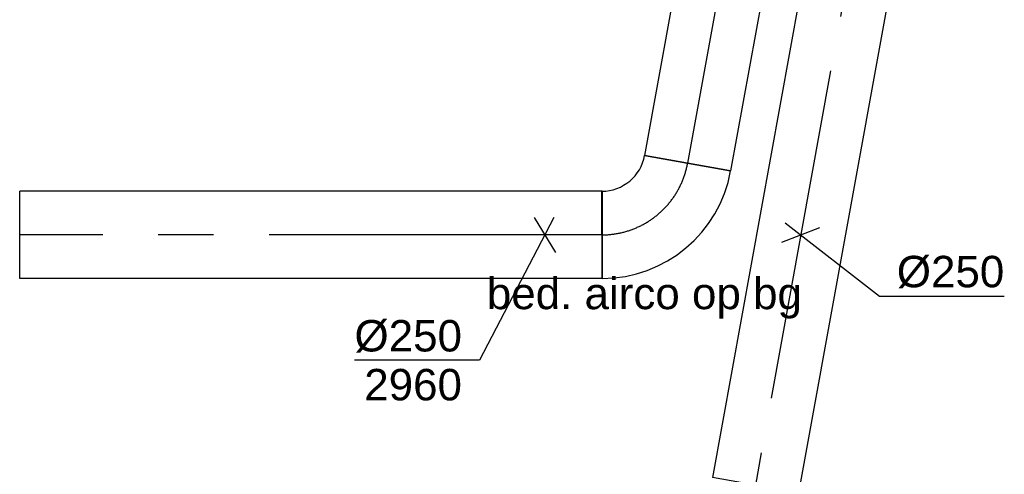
# Model space of a CAD drawing. Extents: x -138812 to 250702, y -18987 to 104055.
# Tile 54 of 193: x 64502 to 67320, y 14835 to 16137. Entities that reach past the tile are written whole.
import ezdxf
from ezdxf.enums import TextEntityAlignment as Align

# ---------------------------------------------------------------- set-up
doc = ezdxf.new("R2010")
doc.units = 0
doc.header["$LTSCALE"] = 50
doc.linetypes.add('CENTER2', pattern=[28.575, 19.05, -3.175, 3.175, -3.175])
doc.layers.get('0').update_dxf_attribs({"linetype": 'CONTINUOUS'})
for name, color, linetype in [('EL6222--', 3, 'CONTINUOUS'), ('WL570---_TOEVOER', 3, 'CONTINUOUS'), ('WL570---_TOEVOER_HL', 8, 'CONTINUOUS'), ('WM570---_TOEVOER', 1, 'CONTINUOUS'), ('WM570---_TOEVOER_PR', 1, 'CONTINUOUS')]:
    doc.layers.add(name, color=color, linetype=linetype)
doc.styles.add('BURO-018', font='ARIAL.TTF', dxfattribs={"height": 90})

# ---------------------------------------------------------------- blocks, each defined once
blk = doc.blocks.new('*U2107')
at = {"color": 0, "ltscale": 10}
for p, q in [((0, 125, -2960), (1887.7, 125, -2960)), ((1887.7, 125, -2960), (1887.7, -125, -2960)), ((0, -125, -2960), (1887.7, -125, -2960))]:
    blk.add_line(p, q, dxfattribs=at)
at = {"layer": 'WL570---_TOEVOER_HL', "linetype": 'CENTER2'}
blk.add_line((0, 0, -2960), (1887.7, 0, -2960), dxfattribs=at)
at = {"layer": 'WM570---_TOEVOER_PR', "color": 1, "style": 'BURO-018'}
blk.add_attdef('POSNR', text='', height=90, dxfattribs=at).set_placement((0, 0), align=Align.MIDDLE)
blk = doc.blocks.new('*U2108')
at = {"color": 0, "ltscale": 10}
for p, q in [((0, 125, -2960), (1666.2, 125, -2960)), ((0, -125, -2960), (0, 125, -2960)), ((1666.2, 125, -2960), (1666.2, -125, -2960)), ((0, -125, -2960), (1666.2, -125, -2960))]:
    blk.add_line(p, q, dxfattribs=at)
at = {"layer": 'WL570---_TOEVOER_HL', "linetype": 'CENTER2'}
blk.add_line((0, 0, -2960), (1666.2, 0, -2960), dxfattribs=at)
at = {"layer": 'WM570---_TOEVOER_PR', "color": 1, "style": 'BURO-018'}
blk.add_attdef('POSNR', text='', height=90, dxfattribs=at).set_placement((0, 0), align=Align.MIDDLE)
blk = doc.blocks.new('*U2109')
at = {"layer": 'WM570---_TOEVOER', "color": 0, "ltscale": 10}
for p, q in [((26.1, 50), (-187.1, -358.9)), ((-30.3, 50), (30.3, -50)), ((-187.1, -358.9), (-544.6, -358.9))]:
    blk.add_line(p, q, dxfattribs=at)
at = {"layer": 'WM570---_TOEVOER', "color": 0, "style": 'BURO-018'}
for s, p in [('%%c250', (-544.6, -333.9)), ('2960', (-516.8, -473.9))]:
    blk.add_text(s, height=90, dxfattribs=at).set_placement(p)
blk = doc.blocks.new('*U2110')
at = {"color": 0, "ltscale": 10}
for p, q in [((-207.9, -125, -2960), (-207.9, 125, -2960)), ((160.8, -181.7, -2960), (-85, -227.2, -2960)), ((154.7, -182.8, -2960), (37.9, -204.4, -2960))]:
    blk.add_line(p, q, dxfattribs=at)
for radius in [375, 125]:
    blk.add_arc((-207.9, -250, -2960), radius, 10.5, 90, dxfattribs=at)
at = {"layer": 'WL570---_TOEVOER_HL', "linetype": 'CENTER2'}
blk.add_arc((-207.9, -250, -2960), 250, 10.5, 90, dxfattribs=at)
at = {"layer": 'WM570---_TOEVOER_PR', "color": 1, "style": 'BURO-018'}
blk.add_attdef('POSNR', text='', height=90, dxfattribs=at).set_placement((0, 0), align=Align.MIDDLE)
blk = doc.blocks.new('*U2111')
at = {"color": 0, "ltscale": 10}
for p, q in [((0, 125, -2960), (2634.6, 125, -2960)), ((0, -125, -2960), (0, 125, -2960)), ((2634.6, 125, -2960), (2634.6, -125, -2960)), ((0, -125, -2960), (2634.6, -125, -2960))]:
    blk.add_line(p, q, dxfattribs=at)
at = {"layer": 'WL570---_TOEVOER_HL', "linetype": 'CENTER2'}
blk.add_line((0, 0, -2960), (2634.6, 0, -2960), dxfattribs=at)
at = {"layer": 'WM570---_TOEVOER_PR', "color": 1, "style": 'BURO-018'}
blk.add_attdef('POSNR', text='', height=90, dxfattribs=at).set_placement((0, 0), align=Align.MIDDLE)
blk = doc.blocks.new('*U2120')
at = {"layer": 'WM570---_TOEVOER', "color": 0, "ltscale": 10}
for p, q in [((-44.5, 34.7), (224.6, -175)), ((-54.6, -20.8), (54.6, 20.8)), ((224.6, -175), (582.2, -175))]:
    blk.add_line(p, q, dxfattribs=at)
at = {"layer": 'WM570---_TOEVOER', "color": 0, "style": 'BURO-018'}
blk.add_text('%%c250', height=90, dxfattribs=at).set_placement((274.6, -150))

msp = doc.modelspace()

# ---------------------------------------------------------------- block references
at = {"layer": 'WL570---_TOEVOER'}
for name, p, rotation in [('*U2107', (66750.37298, 17583.326, 2960), 259.7247747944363), ('*U2111', (67077.57444, 17395.95587, 2960), 259.7247747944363), ('*U2110', (66376.55824, 15521.28838, 2960), 259.7247747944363), ('*U2108', (66168.63984, 15520.4727, 2960), 180)]:
    msp.add_blockref(name, p, dxfattribs=dict(at, rotation=rotation))
at = {"layer": 'WM570---_TOEVOER'}
for name, p in [('*U2109', (66005.06865, 15520.4727, 2960)), ('*U2120', (66737.56658, 15520.40384, 2960))]:
    msp.add_blockref(name, p, dxfattribs=at)

# ---------------------------------------------------------------- texts
at = {"layer": 'EL6222--', "color": 1, "style": 'BURO-018'}
msp.add_text('bed. airco op bg', height=90, dxfattribs=at).set_placement((65839.02643, 15307.73781))

doc.saveas('drawing.dxf')
